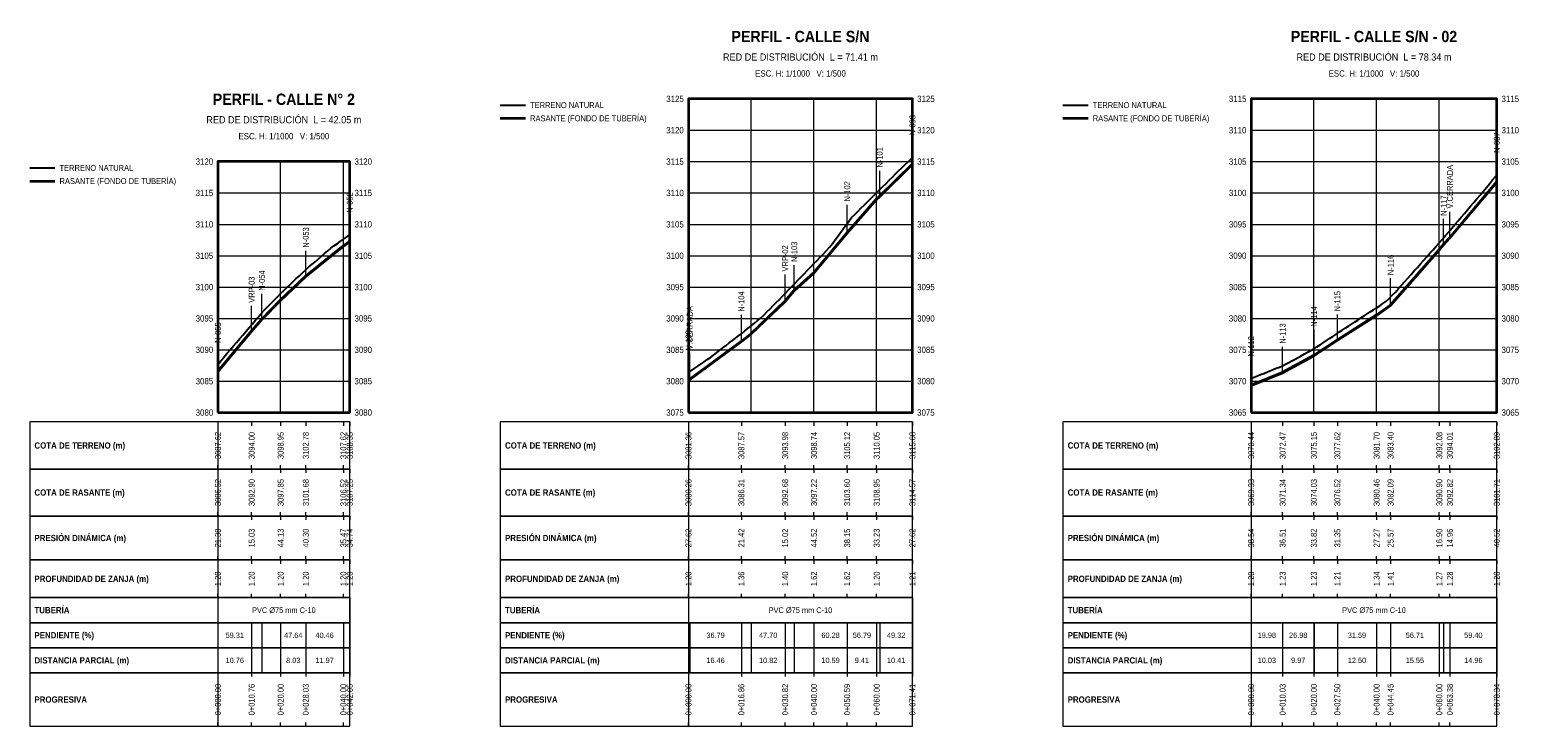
# Model space of a CAD drawing. Header units: metres. Extents: x 295850 to 310263, y 8095845 to 8104014.
# Tile 51 of 77: x 299562 to 300036, y 8098900 to 8099122. Entities that reach past the tile are written whole.
import ezdxf
from ezdxf.enums import TextEntityAlignment as Align

# ---------------------------------------------------------------- set-up
doc = ezdxf.new("R2010")
doc.units = ezdxf.units.M
for name, color, linetype, lineweight in [('PERF-BANDAS', 7, 'Continuous', 18), ('PERF-EST', 6, 'Continuous', 18), ('PERF-GRILLA', 252, 'Continuous', 9), ('PERF-MARCO', 7, 'Continuous', 35), ('PERF-RASANTE', 1, 'Continuous', 35), ('PERF-TERRENO', 32, 'Continuous', 25), ('PERF-TXT', 7, 'Continuous', 18)]:
    doc.layers.add(name, color=color, linetype=linetype, lineweight=lineweight)
doc.styles.add('ARIAL', font='arial.ttf')
doc.styles.add('ARIAL-B', font='arialbd.ttf')

# ---------------------------------------------------------------- blocks, each defined once
blk = doc.blocks.new('PERFIL_CALLE_N_2')
at = {"layer": 'PERF-BANDAS'}
for p, q in [((299621.85, 8098997), (299621.85, 8098982)), ((299621.85, 8098997), (299621.85, 8098995.8)), ((299632.61, 8098997), (299632.61, 8098995.8)), ((299641.85, 8098997), (299641.85, 8098995.8)), ((299649.88, 8098997), (299649.88, 8098995.8)), ((299661.85, 8098997), (299661.85, 8098995.8)), ((299663.9, 8098997), (299663.9, 8098995.8)), ((299621.85, 8098982), (299621.85, 8098983.2)), ((299621.85, 8098982), (299621.85, 8098967)), ((299621.85, 8098982), (299621.85, 8098980.8)), ((299632.61, 8098982), (299632.61, 8098983.2)), ((299632.61, 8098982), (299632.61, 8098980.8)), ((299641.85, 8098982), (299641.85, 8098983.2)), ((299641.85, 8098982), (299641.85, 8098980.8)), ((299649.88, 8098982), (299649.88, 8098983.2)), ((299649.88, 8098982), (299649.88, 8098980.8)), ((299661.85, 8098982), (299661.85, 8098983.2)), ((299661.85, 8098982), (299661.85, 8098980.8)), ((299663.9, 8098982), (299663.9, 8098983.2)), ((299663.9, 8098982), (299663.9, 8098980.8)), ((299621.85, 8098967), (299621.85, 8098968.2)), ((299632.61, 8098967), (299632.61, 8098968.2)), ((299641.85, 8098967), (299641.85, 8098968.2)), ((299649.88, 8098967), (299649.88, 8098968.2)), ((299661.85, 8098967), (299661.85, 8098968.2)), ((299663.9, 8098967), (299663.9, 8098968.2)), ((299621.85, 8098967), (299621.85, 8098953)), ((299621.85, 8098967), (299621.85, 8098965.8)), ((299632.61, 8098967), (299632.61, 8098965.8)), ((299641.85, 8098967), (299641.85, 8098965.8)), ((299649.88, 8098967), (299649.88, 8098965.8)), ((299661.85, 8098967), (299661.85, 8098965.8)), ((299663.9, 8098967), (299663.9, 8098965.8)), ((299621.85, 8098953), (299621.85, 8098954.2)), ((299632.61, 8098953), (299632.61, 8098954.2)), ((299641.85, 8098953), (299641.85, 8098954.2)), ((299649.88, 8098953), (299649.88, 8098954.2)), ((299661.85, 8098953), (299661.85, 8098954.2)), ((299663.9, 8098953), (299663.9, 8098954.2)), ((299621.85, 8098953), (299621.85, 8098941)), ((299621.85, 8098953), (299621.85, 8098951.8)), ((299632.61, 8098953), (299632.61, 8098951.8)), ((299641.85, 8098953), (299641.85, 8098951.8)), ((299649.88, 8098953), (299649.88, 8098951.8)), ((299661.85, 8098953), (299661.85, 8098951.8)), ((299663.9, 8098953), (299663.9, 8098951.8)), ((299621.85, 8098941), (299621.85, 8098942.2)), ((299621.85, 8098941), (299621.85, 8098933)), ((299632.61, 8098941), (299632.61, 8098942.2)), ((299641.85, 8098941), (299641.85, 8098942.2)), ((299649.88, 8098941), (299649.88, 8098942.2)), ((299661.85, 8098941), (299661.85, 8098942.2)), ((299663.9, 8098941), (299663.9, 8098942.2)), ((299663.9, 8098941), (299663.9, 8098933)), ((299621.85, 8098933), (299621.85, 8098925)), ((299632.61, 8098933), (299632.61, 8098925)), ((299635.87, 8098933), (299635.87, 8098925)), ((299641.85, 8098933), (299641.85, 8098925)), ((299649.88, 8098933), (299649.88, 8098925)), ((299661.85, 8098933), (299661.85, 8098925)), ((299663.9, 8098933), (299663.9, 8098925)), ((299621.85, 8098925), (299621.85, 8098917)), ((299632.61, 8098925), (299632.61, 8098917)), ((299635.87, 8098925), (299635.87, 8098917)), ((299641.85, 8098925), (299641.85, 8098917)), ((299649.88, 8098925), (299649.88, 8098917)), ((299661.85, 8098925), (299661.85, 8098917)), ((299663.9, 8098925), (299663.9, 8098917)), ((299621.85, 8098917), (299621.85, 8098900)), ((299621.85, 8098917), (299621.85, 8098915.8)), ((299632.61, 8098917), (299632.61, 8098915.8)), ((299641.85, 8098917), (299641.85, 8098915.8)), ((299649.88, 8098917), (299649.88, 8098915.8)), ((299661.85, 8098917), (299661.85, 8098915.8)), ((299663.9, 8098917), (299663.9, 8098915.8)), ((299621.85, 8098900), (299621.85, 8098901.2)), ((299632.61, 8098900), (299632.61, 8098901.2)), ((299641.85, 8098900), (299641.85, 8098901.2)), ((299649.88, 8098900), (299649.88, 8098901.2)), ((299661.85, 8098900), (299661.85, 8098901.2)), ((299663.9, 8098900), (299663.9, 8098901.2))]:
    blk.add_line(p, q, dxfattribs=at)
for points in [[(299561.85, 8098982), (299663.9, 8098982), (299663.9, 8098997), (299561.85, 8098997)], [(299561.85, 8098967), (299663.9, 8098967), (299663.9, 8098982), (299561.85, 8098982)], [(299561.85, 8098953), (299663.9, 8098953), (299663.9, 8098967), (299561.85, 8098967)], [(299561.85, 8098941), (299663.9, 8098941), (299663.9, 8098953), (299561.85, 8098953)], [(299561.85, 8098933), (299663.9, 8098933), (299663.9, 8098941), (299561.85, 8098941)], [(299561.85, 8098925), (299663.9, 8098925), (299663.9, 8098933), (299561.85, 8098933)], [(299561.85, 8098917), (299663.9, 8098917), (299663.9, 8098925), (299561.85, 8098925)], [(299561.85, 8098900), (299663.9, 8098900), (299663.9, 8098917), (299561.85, 8098917)]]:
    blk.add_lwpolyline(points, close=True, dxfattribs=at)
at = {"layer": 'PERF-EST'}
for p, q in [((299663.9, 8099054.49), (299663.9, 8099062.69)), ((299649.89, 8099043.35), (299649.89, 8099051.55)), ((299635.87, 8099029.62), (299635.87, 8099037.82)), ((299632.61, 8099025.79), (299632.61, 8099033.99)), ((299621.85, 8099013.03), (299621.85, 8099021.23))]:
    blk.add_line(p, q, dxfattribs=at)
at = {"layer": 'PERF-GRILLA'}
for p, q in [((299621.85, 8099080), (299663.9, 8099080)), ((299621.85, 8099000), (299621.85, 8099080)), ((299641.85, 8099000), (299641.85, 8099080)), ((299661.85, 8099000), (299661.85, 8099080)), ((299621.85, 8099070), (299663.9, 8099070)), ((299621.85, 8099060), (299663.9, 8099060)), ((299621.85, 8099050), (299663.9, 8099050)), ((299621.85, 8099040), (299663.9, 8099040)), ((299621.85, 8099030), (299663.9, 8099030)), ((299621.85, 8099020), (299663.9, 8099020)), ((299621.85, 8099010), (299663.9, 8099010)), ((299621.85, 8099000), (299663.9, 8099000))]:
    blk.add_line(p, q, dxfattribs=at)
at = {"layer": 'PERF-MARCO'}
blk.add_lwpolyline([(299621.85, 8099000), (299663.9, 8099000), (299663.9, 8099080), (299621.85, 8099080)], close=True, dxfattribs=at)
at = {"layer": 'PERF-RASANTE'}
blk.add_line((299561.85, 8099073.8), (299569.85, 8099073.8), dxfattribs=at)
at = {"layer": 'PERF-RASANTE', "color": 5}
blk.add_lwpolyline([(299621.85, 8099013.23), (299632.61, 8099026), (299635.87, 8099029.82), (299641.85, 8099035.9), (299649.88, 8099043.55), (299661.85, 8099053.24), (299663.9, 8099054.69)], dxfattribs=at)
at = {"layer": 'PERF-RASANTE'}
blk.add_lwpolyline([(299621.85, 8099013.03), (299632.61, 8099025.8), (299635.87, 8099029.62), (299641.85, 8099035.7), (299649.88, 8099043.35), (299661.85, 8099053.04), (299663.9, 8099054.49)], dxfattribs=at)
at = {"layer": 'PERF-TERRENO'}
blk.add_line((299561.85, 8099078), (299569.85, 8099078), dxfattribs=at)
blk.add_lwpolyline([(299621.85, 8099015.23), (299622.85, 8099016.54), (299623.85, 8099017.72), (299624.85, 8099018.89), (299625.85, 8099020.06), (299626.85, 8099021.24), (299627.85, 8099022.41), (299628.85, 8099023.58), (299629.85, 8099024.76), (299630.85, 8099025.93), (299631.85, 8099027.1), (299632.85, 8099028.28), (299633.85, 8099029.45), (299634.85, 8099030.63), (299635.85, 8099031.8), (299636.85, 8099032.89), (299637.85, 8099033.89), (299638.85, 8099034.9), (299639.85, 8099035.9), (299640.85, 8099036.9), (299641.85, 8099037.9), (299642.85, 8099038.9), (299643.85, 8099039.84), (299644.85, 8099040.79), (299645.85, 8099041.73), (299646.85, 8099042.68), (299647.85, 8099043.63), (299648.85, 8099044.58), (299649.85, 8099045.52), (299650.85, 8099046.47), (299651.85, 8099047.27), (299652.85, 8099048.06), (299653.85, 8099048.93), (299654.85, 8099049.8), (299655.85, 8099050.66), (299656.85, 8099051.53), (299657.85, 8099052.39), (299658.85, 8099053.12), (299659.85, 8099053.83), (299660.85, 8099054.53), (299661.85, 8099055.24), (299662.85, 8099055.95), (299663.85, 8099056.66), (299663.9, 8099056.69)], dxfattribs=at)
at = {"layer": 'PERF-EST', "style": 'ARIAL', "width": 0.9}
for s, p in [('N-052', (299663.9, 8099063.69)), ('N-053', (299649.89, 8099052.55)), ('N-054', (299635.87, 8099038.82)), ('VRP-03', (299632.61, 8099034.99)), ('N-055', (299621.85, 8099022.23))]:
    blk.add_text(s, height=1.9, rotation=90, dxfattribs=at).set_placement(p, align=Align.MIDDLE_LEFT)
at = {"layer": 'PERF-TXT', "width": 0.9}
for s, height, style, p in [('PERFIL - CALLE N° 2', 3.6, 'ARIAL-B', (299642.88, 8099097)), ('RED DE DISTRIBUCIÓN  L = 42.05 m', 2.3, 'ARIAL', (299642.88, 8099091.5)), ('ESC. H: 1/1000   V: 1/500', 2, 'ARIAL', (299642.88, 8099086.5))]:
    blk.add_text(s, height=height, dxfattribs=dict(at, style=style)).set_placement(p, align=Align.BOTTOM_CENTER)
for s, height, style, p in [('TERRENO NATURAL', 1.9, 'ARIAL', (299571.35, 8099078)), ('3120', 2, 'ARIAL', (299665.4, 8099080)), ('RASANTE (FONDO DE TUBERÍA)', 1.9, 'ARIAL', (299571.35, 8099073.8)), ('3115', 2, 'ARIAL', (299665.4, 8099070)), ('3110', 2, 'ARIAL', (299665.4, 8099060)), ('3105', 2, 'ARIAL', (299665.4, 8099050)), ('3100', 2, 'ARIAL', (299665.4, 8099040)), ('3095', 2, 'ARIAL', (299665.4, 8099030)), ('3090', 2, 'ARIAL', (299665.4, 8099020)), ('3085', 2, 'ARIAL', (299665.4, 8099010)), ('3080', 2, 'ARIAL', (299665.4, 8099000)), ('COTA DE TERRENO (m)', 2, 'ARIAL-B', (299563.35, 8098989.5)), ('COTA DE RASANTE (m)', 2, 'ARIAL-B', (299563.35, 8098974.5)), ('PRESIÓN DINÁMICA (m)', 2, 'ARIAL-B', (299563.35, 8098960)), ('PROFUNDIDAD DE ZANJA (m)', 2, 'ARIAL-B', (299563.35, 8098947)), ('TUBERÍA', 2, 'ARIAL-B', (299563.35, 8098937)), ('PENDIENTE (%)', 2, 'ARIAL-B', (299563.35, 8098929)), ('DISTANCIA PARCIAL (m)', 2, 'ARIAL-B', (299563.35, 8098921)), ('PROGRESIVA', 2, 'ARIAL-B', (299563.35, 8098908.5))]:
    blk.add_text(s, height=height, dxfattribs=dict(at, style=style)).set_placement(p, align=Align.MIDDLE_LEFT)
at = {"layer": 'PERF-TXT', "style": 'ARIAL', "width": 0.9}
for s, p in [('3120', (299620.35, 8099080)), ('3115', (299620.35, 8099070)), ('3110', (299620.35, 8099060)), ('3105', (299620.35, 8099050)), ('3100', (299620.35, 8099040)), ('3095', (299620.35, 8099030)), ('3090', (299620.35, 8099020)), ('3085', (299620.35, 8099010)), ('3080', (299620.35, 8099000))]:
    blk.add_text(s, height=2, dxfattribs=at).set_placement(p, align=Align.MIDDLE_RIGHT)
for s, p in [('3087.62', (299621.85, 8098989.5)), ('3094.00', (299632.61, 8098989.5)), ('3098.95', (299641.85, 8098989.5)), ('3102.78', (299649.88, 8098989.5)), ('3107.62', (299661.85, 8098989.5)), ('3108.35', (299663.9, 8098989.5)), ('3086.52', (299621.85, 8098974.5)), ('3092.90', (299632.61, 8098974.5)), ('3097.85', (299641.85, 8098974.5)), ('3101.68', (299649.88, 8098974.5)), ('3106.52', (299661.85, 8098974.5)), ('3107.25', (299663.9, 8098974.5)), ('21.38', (299621.85, 8098960)), ('15.03', (299632.61, 8098960)), ('44.13', (299641.85, 8098960)), ('40.30', (299649.88, 8098960)), ('35.47', (299661.85, 8098960)), ('34.74', (299663.9, 8098960)), ('1.20', (299621.85, 8098947)), ('1.20', (299632.61, 8098947)), ('1.20', (299641.85, 8098947)), ('1.20', (299649.88, 8098947)), ('1.20', (299661.85, 8098947)), ('1.20', (299663.9, 8098947)), ('0+000.00', (299621.85, 8098908.5)), ('0+010.76', (299632.61, 8098908.5)), ('0+020.00', (299641.85, 8098908.5)), ('0+028.03', (299649.88, 8098908.5)), ('0+040.00', (299661.85, 8098908.5)), ('0+042.05', (299663.9, 8098908.5))]:
    blk.add_text(s, height=1.9, rotation=90, dxfattribs=at).set_placement(p, align=Align.MIDDLE_CENTER)
for s, height, p in [('PVC Ø75 mm C-10', 1.8, (299642.88, 8098937)), ('59.31', 1.7, (299627.23, 8098929)), ('47.64', 1.7, (299645.87, 8098929)), ('40.46', 1.7, (299655.87, 8098929)), ('10.76', 1.7, (299627.23, 8098921)), ('8.03', 1.7, (299645.87, 8098921)), ('11.97', 1.7, (299655.87, 8098921))]:
    blk.add_text(s, height=height, dxfattribs=at).set_placement(p, align=Align.MIDDLE_CENTER)
blk = doc.blocks.new('PERFIL_CALLE_S-N')
at = {"layer": 'PERF-BANDAS'}
for p, q in [((299771.9, 8098997), (299771.9, 8098982)), ((299771.9, 8098997), (299771.9, 8098995.8)), ((299788.76, 8098997), (299788.76, 8098995.8)), ((299802.72, 8098997), (299802.72, 8098995.8)), ((299811.9, 8098997), (299811.9, 8098995.8)), ((299822.49, 8098997), (299822.49, 8098995.8)), ((299831.9, 8098997), (299831.9, 8098995.8)), ((299843.31, 8098997), (299843.31, 8098995.8)), ((299771.9, 8098982), (299771.9, 8098983.2)), ((299771.9, 8098982), (299771.9, 8098967)), ((299771.9, 8098982), (299771.9, 8098980.8)), ((299788.76, 8098982), (299788.76, 8098983.2)), ((299788.76, 8098982), (299788.76, 8098980.8)), ((299802.72, 8098982), (299802.72, 8098983.2)), ((299802.72, 8098982), (299802.72, 8098980.8)), ((299811.9, 8098982), (299811.9, 8098983.2)), ((299811.9, 8098982), (299811.9, 8098980.8)), ((299822.49, 8098982), (299822.49, 8098983.2)), ((299822.49, 8098982), (299822.49, 8098980.8)), ((299831.9, 8098982), (299831.9, 8098983.2)), ((299831.9, 8098982), (299831.9, 8098980.8)), ((299843.31, 8098982), (299843.31, 8098983.2)), ((299843.31, 8098982), (299843.31, 8098980.8)), ((299771.9, 8098967), (299771.9, 8098968.2)), ((299788.76, 8098967), (299788.76, 8098968.2)), ((299802.72, 8098967), (299802.72, 8098968.2)), ((299811.9, 8098967), (299811.9, 8098968.2)), ((299822.49, 8098967), (299822.49, 8098968.2)), ((299831.9, 8098967), (299831.9, 8098968.2)), ((299843.31, 8098967), (299843.31, 8098968.2)), ((299771.9, 8098967), (299771.9, 8098953)), ((299771.9, 8098967), (299771.9, 8098965.8)), ((299788.76, 8098967), (299788.76, 8098965.8)), ((299802.72, 8098967), (299802.72, 8098965.8)), ((299811.9, 8098967), (299811.9, 8098965.8)), ((299822.49, 8098967), (299822.49, 8098965.8)), ((299831.9, 8098967), (299831.9, 8098965.8)), ((299843.31, 8098967), (299843.31, 8098965.8)), ((299771.9, 8098953), (299771.9, 8098954.2)), ((299788.76, 8098953), (299788.76, 8098954.2)), ((299802.72, 8098953), (299802.72, 8098954.2)), ((299811.9, 8098953), (299811.9, 8098954.2)), ((299822.49, 8098953), (299822.49, 8098954.2)), ((299831.9, 8098953), (299831.9, 8098954.2)), ((299843.31, 8098953), (299843.31, 8098954.2)), ((299771.9, 8098953), (299771.9, 8098941)), ((299771.9, 8098953), (299771.9, 8098951.8)), ((299788.76, 8098953), (299788.76, 8098951.8)), ((299802.72, 8098953), (299802.72, 8098951.8)), ((299811.9, 8098953), (299811.9, 8098951.8)), ((299822.49, 8098953), (299822.49, 8098951.8)), ((299831.9, 8098953), (299831.9, 8098951.8)), ((299843.31, 8098953), (299843.31, 8098951.8)), ((299771.9, 8098941), (299771.9, 8098942.2)), ((299771.9, 8098941), (299771.9, 8098933)), ((299788.76, 8098941), (299788.76, 8098942.2)), ((299802.72, 8098941), (299802.72, 8098942.2)), ((299811.9, 8098941), (299811.9, 8098942.2)), ((299822.49, 8098941), (299822.49, 8098942.2)), ((299831.9, 8098941), (299831.9, 8098942.2)), ((299843.31, 8098941), (299843.31, 8098942.2)), ((299843.31, 8098941), (299843.31, 8098933)), ((299771.9, 8098933), (299771.9, 8098925)), ((299772.3, 8098933), (299772.3, 8098925)), ((299788.76, 8098933), (299788.76, 8098925)), ((299791.9, 8098933), (299791.9, 8098925)), ((299802.72, 8098933), (299802.72, 8098925)), ((299805.63, 8098933), (299805.63, 8098925)), ((299811.9, 8098933), (299811.9, 8098925)), ((299822.49, 8098933), (299822.49, 8098925)), ((299831.9, 8098933), (299831.9, 8098925)), ((299832.9, 8098933), (299832.9, 8098925)), ((299843.31, 8098933), (299843.31, 8098925)), ((299771.9, 8098925), (299771.9, 8098917)), ((299772.3, 8098925), (299772.3, 8098917)), ((299788.76, 8098925), (299788.76, 8098917)), ((299791.9, 8098925), (299791.9, 8098917)), ((299802.72, 8098925), (299802.72, 8098917)), ((299805.63, 8098925), (299805.63, 8098917)), ((299811.9, 8098925), (299811.9, 8098917)), ((299822.49, 8098925), (299822.49, 8098917)), ((299831.9, 8098925), (299831.9, 8098917)), ((299832.9, 8098925), (299832.9, 8098917)), ((299843.31, 8098925), (299843.31, 8098917)), ((299771.9, 8098917), (299771.9, 8098900)), ((299771.9, 8098917), (299771.9, 8098915.8)), ((299788.76, 8098917), (299788.76, 8098915.8)), ((299802.72, 8098917), (299802.72, 8098915.8)), ((299811.9, 8098917), (299811.9, 8098915.8)), ((299822.49, 8098917), (299822.49, 8098915.8)), ((299831.9, 8098917), (299831.9, 8098915.8)), ((299843.31, 8098917), (299843.31, 8098915.8)), ((299771.9, 8098900), (299771.9, 8098901.2)), ((299788.76, 8098900), (299788.76, 8098901.2)), ((299802.72, 8098900), (299802.72, 8098901.2)), ((299811.9, 8098900), (299811.9, 8098901.2)), ((299822.49, 8098900), (299822.49, 8098901.2)), ((299831.9, 8098900), (299831.9, 8098901.2)), ((299843.31, 8098900), (299843.31, 8098901.2))]:
    blk.add_line(p, q, dxfattribs=at)
for points in [[(299711.9, 8098982), (299843.31, 8098982), (299843.31, 8098997), (299711.9, 8098997)], [(299711.9, 8098967), (299843.31, 8098967), (299843.31, 8098982), (299711.9, 8098982)], [(299711.9, 8098953), (299843.31, 8098953), (299843.31, 8098967), (299711.9, 8098967)], [(299711.9, 8098941), (299843.31, 8098941), (299843.31, 8098953), (299711.9, 8098953)], [(299711.9, 8098933), (299843.31, 8098933), (299843.31, 8098941), (299711.9, 8098941)], [(299711.9, 8098925), (299843.31, 8098925), (299843.31, 8098933), (299711.9, 8098933)], [(299711.9, 8098917), (299843.31, 8098917), (299843.31, 8098925), (299711.9, 8098925)], [(299711.9, 8098900), (299843.31, 8098900), (299843.31, 8098917), (299711.9, 8098917)]]:
    blk.add_lwpolyline(points, close=True, dxfattribs=at)
at = {"layer": 'PERF-EST'}
for p, q in [((299843.31, 8099079.14), (299843.31, 8099087.35)), ((299832.9, 8099068.87), (299832.9, 8099077.09)), ((299822.5, 8099057.21), (299822.5, 8099066.25)), ((299802.72, 8099035.36), (299802.72, 8099043.96)), ((299805.63, 8099038.78), (299805.63, 8099046.98)), ((299788.77, 8099022.62), (299788.77, 8099031.14)), ((299771.9, 8099010.53), (299771.9, 8099018.73)), ((299772.3, 8099010.5), (299772.3, 8099019)), ((299772.3, 8099010.5), (299772.3, 8099019))]:
    blk.add_line(p, q, dxfattribs=at)
at = {"layer": 'PERF-GRILLA'}
for p, q in [((299771.9, 8099100), (299843.31, 8099100)), ((299771.9, 8099000), (299771.9, 8099100)), ((299791.9, 8099000), (299791.9, 8099100)), ((299811.9, 8099000), (299811.9, 8099100)), ((299831.9, 8099000), (299831.9, 8099100)), ((299771.9, 8099090), (299843.31, 8099090)), ((299771.9, 8099080), (299843.31, 8099080)), ((299771.9, 8099070), (299843.31, 8099070)), ((299771.9, 8099060), (299843.31, 8099060)), ((299771.9, 8099050), (299843.31, 8099050)), ((299771.9, 8099040), (299843.31, 8099040)), ((299771.9, 8099030), (299843.31, 8099030)), ((299771.9, 8099020), (299843.31, 8099020)), ((299771.9, 8099010), (299843.31, 8099010)), ((299771.9, 8099000), (299843.31, 8099000))]:
    blk.add_line(p, q, dxfattribs=at)
at = {"layer": 'PERF-MARCO'}
blk.add_lwpolyline([(299771.9, 8099000), (299843.31, 8099000), (299843.31, 8099100), (299771.9, 8099100)], close=True, dxfattribs=at)
at = {"layer": 'PERF-RASANTE'}
blk.add_line((299711.9, 8099093.8), (299719.9, 8099093.8), dxfattribs=at)
at = {"layer": 'PERF-RASANTE', "color": 5}
blk.add_lwpolyline([(299771.9, 8099010.73), (299772.3, 8099010.7), (299788.76, 8099022.82), (299791.9, 8099025.24), (299802.72, 8099035.56), (299805.63, 8099038.98), (299811.9, 8099044.64), (299822.49, 8099057.41), (299831.9, 8099068.1), (299832.9, 8099069.07), (299843.31, 8099079.34)], dxfattribs=at)
at = {"layer": 'PERF-RASANTE'}
blk.add_lwpolyline([(299771.9, 8099010.53), (299772.3, 8099010.5), (299788.76, 8099022.62), (299791.9, 8099025.04), (299802.72, 8099035.36), (299805.63, 8099038.78), (299811.9, 8099044.44), (299822.49, 8099057.21), (299831.9, 8099067.9), (299832.9, 8099068.87), (299843.31, 8099079.14)], dxfattribs=at)
at = {"layer": 'PERF-TERRENO'}
blk.add_line((299711.9, 8099098), (299719.9, 8099098), dxfattribs=at)
blk.add_lwpolyline([(299771.9, 8099012.73), (299772.9, 8099013.42), (299773.9, 8099014.11), (299774.9, 8099014.8), (299775.9, 8099015.49), (299776.9, 8099016.19), (299777.9, 8099016.88), (299778.9, 8099017.57), (299779.9, 8099018.33), (299780.9, 8099019.09), (299781.9, 8099019.86), (299782.9, 8099020.63), (299783.9, 8099021.4), (299784.9, 8099022.17), (299785.9, 8099022.94), (299786.9, 8099023.71), (299787.9, 8099024.48), (299788.9, 8099025.25), (299789.9, 8099026.03), (299790.9, 8099026.85), (299791.9, 8099027.67), (299792.9, 8099028.48), (299793.9, 8099029.3), (299794.9, 8099030.12), (299795.9, 8099031.07), (299796.9, 8099032.08), (299797.9, 8099033.08), (299798.9, 8099034.08), (299799.9, 8099035.09), (299800.9, 8099036.09), (299801.9, 8099037.11), (299802.9, 8099038.15), (299803.9, 8099039.18), (299804.9, 8099040.22), (299805.9, 8099041.26), (299806.9, 8099042.29), (299807.9, 8099043.33), (299808.9, 8099044.37), (299809.9, 8099045.4), (299810.9, 8099046.44), (299811.9, 8099047.48), (299812.9, 8099048.51), (299813.9, 8099049.55), (299814.9, 8099050.59), (299815.9, 8099051.62), (299816.9, 8099052.67), (299817.9, 8099054.02), (299818.9, 8099055.38), (299819.9, 8099056.74), (299820.9, 8099058.09), (299821.9, 8099059.45), (299822.9, 8099060.8), (299823.9, 8099062.14), (299824.9, 8099063.15), (299825.9, 8099064.14), (299826.9, 8099065.14), (299827.9, 8099066.13), (299828.9, 8099067.12), (299829.9, 8099068.11), (299830.9, 8099069.1), (299831.9, 8099070.1), (299832.9, 8099071.09), (299833.9, 8099072.08), (299834.9, 8099073.07), (299835.9, 8099074.06), (299836.9, 8099075.06), (299837.9, 8099076.05), (299838.9, 8099077.03), (299839.9, 8099078), (299840.9, 8099078.98), (299841.9, 8099079.96), (299842.9, 8099080.93), (299843.31, 8099081.35)], dxfattribs=at)
at = {"layer": 'PERF-EST', "style": 'ARIAL', "width": 0.9}
for s, p in [('N-093', (299843.31, 8099088.35)), ('N-101', (299832.9, 8099078.09)), ('N-102', (299822.5, 8099067.25)), ('N-103', (299805.63, 8099047.98)), ('VRP-02', (299802.72, 8099044.96)), ('N-104', (299788.77, 8099032.14)), ('V.CERRADA', (299772.3, 8099020)), ('V.CERRADA', (299772.3, 8099020)), ('N-109', (299771.9, 8099019.73))]:
    blk.add_text(s, height=1.9, rotation=90, dxfattribs=at).set_placement(p, align=Align.MIDDLE_LEFT)
at = {"layer": 'PERF-TXT', "width": 0.9}
for s, height, style, p in [('PERFIL - CALLE S/N', 3.6, 'ARIAL-B', (299807.61, 8099117)), ('RED DE DISTRIBUCIÓN  L = 71.41 m', 2.3, 'ARIAL', (299807.61, 8099111.5)), ('ESC. H: 1/1000   V: 1/500', 2, 'ARIAL', (299807.61, 8099106.5))]:
    blk.add_text(s, height=height, dxfattribs=dict(at, style=style)).set_placement(p, align=Align.BOTTOM_CENTER)
at = {"layer": 'PERF-TXT', "style": 'ARIAL', "width": 0.9}
for s, p in [('3125', (299770.4, 8099100)), ('3120', (299770.4, 8099090)), ('3115', (299770.4, 8099080)), ('3110', (299770.4, 8099070)), ('3105', (299770.4, 8099060)), ('3100', (299770.4, 8099050)), ('3095', (299770.4, 8099040)), ('3090', (299770.4, 8099030)), ('3085', (299770.4, 8099020)), ('3080', (299770.4, 8099010)), ('3075', (299770.4, 8099000))]:
    blk.add_text(s, height=2, dxfattribs=at).set_placement(p, align=Align.MIDDLE_RIGHT)
at = {"layer": 'PERF-TXT', "width": 0.9}
for s, height, style, p in [('3125', 2, 'ARIAL', (299844.81, 8099100)), ('TERRENO NATURAL', 1.9, 'ARIAL', (299721.4, 8099098)), ('RASANTE (FONDO DE TUBERÍA)', 1.9, 'ARIAL', (299721.4, 8099093.8)), ('3120', 2, 'ARIAL', (299844.81, 8099090)), ('3115', 2, 'ARIAL', (299844.81, 8099080)), ('3110', 2, 'ARIAL', (299844.81, 8099070)), ('3105', 2, 'ARIAL', (299844.81, 8099060)), ('3100', 2, 'ARIAL', (299844.81, 8099050)), ('3095', 2, 'ARIAL', (299844.81, 8099040)), ('3090', 2, 'ARIAL', (299844.81, 8099030)), ('3085', 2, 'ARIAL', (299844.81, 8099020)), ('3080', 2, 'ARIAL', (299844.81, 8099010)), ('3075', 2, 'ARIAL', (299844.81, 8099000)), ('COTA DE TERRENO (m)', 2, 'ARIAL-B', (299713.4, 8098989.5)), ('COTA DE RASANTE (m)', 2, 'ARIAL-B', (299713.4, 8098974.5)), ('PRESIÓN DINÁMICA (m)', 2, 'ARIAL-B', (299713.4, 8098960)), ('PROFUNDIDAD DE ZANJA (m)', 2, 'ARIAL-B', (299713.4, 8098947)), ('TUBERÍA', 2, 'ARIAL-B', (299713.4, 8098937)), ('PENDIENTE (%)', 2, 'ARIAL-B', (299713.4, 8098929)), ('DISTANCIA PARCIAL (m)', 2, 'ARIAL-B', (299713.4, 8098921)), ('PROGRESIVA', 2, 'ARIAL-B', (299713.4, 8098908.5))]:
    blk.add_text(s, height=height, dxfattribs=dict(at, style=style)).set_placement(p, align=Align.MIDDLE_LEFT)
at = {"layer": 'PERF-TXT', "style": 'ARIAL', "width": 0.9}
for s, p in [('3081.36', (299771.9, 8098989.5)), ('3087.57', (299788.76, 8098989.5)), ('3093.98', (299802.72, 8098989.5)), ('3098.74', (299811.9, 8098989.5)), ('3105.12', (299822.49, 8098989.5)), ('3110.05', (299831.9, 8098989.5)), ('3115.68', (299843.31, 8098989.5)), ('3080.26', (299771.9, 8098974.5)), ('3086.31', (299788.76, 8098974.5)), ('3092.68', (299802.72, 8098974.5)), ('3097.22', (299811.9, 8098974.5)), ('3103.60', (299822.49, 8098974.5)), ('3108.95', (299831.9, 8098974.5)), ('3114.57', (299843.31, 8098974.5)), ('27.62', (299771.9, 8098960)), ('21.42', (299788.76, 8098960)), ('15.02', (299802.72, 8098960)), ('44.52', (299811.9, 8098960)), ('38.15', (299822.49, 8098960)), ('33.23', (299831.9, 8098960)), ('27.62', (299843.31, 8098960)), ('1.20', (299771.9, 8098947)), ('1.36', (299788.76, 8098947)), ('1.40', (299802.72, 8098947)), ('1.62', (299811.9, 8098947)), ('1.62', (299822.49, 8098947)), ('1.20', (299831.9, 8098947)), ('1.21', (299843.31, 8098947)), ('0+000.00', (299771.9, 8098908.5)), ('0+016.86', (299788.76, 8098908.5)), ('0+030.82', (299802.72, 8098908.5)), ('0+040.00', (299811.9, 8098908.5)), ('0+050.59', (299822.49, 8098908.5)), ('0+060.00', (299831.9, 8098908.5)), ('0+071.41', (299843.31, 8098908.5))]:
    blk.add_text(s, height=1.9, rotation=90, dxfattribs=at).set_placement(p, align=Align.MIDDLE_CENTER)
for s, height, p in [('PVC Ø75 mm C-10', 1.8, (299807.61, 8098937)), ('36.79', 1.7, (299780.53, 8098929)), ('47.70', 1.7, (299797.31, 8098929)), ('60.28', 1.7, (299817.2, 8098929)), ('56.79', 1.7, (299827.2, 8098929)), ('49.32', 1.7, (299838.11, 8098929)), ('16.46', 1.7, (299780.53, 8098921)), ('10.82', 1.7, (299797.31, 8098921)), ('10.59', 1.7, (299817.2, 8098921)), ('9.41', 1.7, (299827.2, 8098921)), ('10.41', 1.7, (299838.11, 8098921))]:
    blk.add_text(s, height=height, dxfattribs=at).set_placement(p, align=Align.MIDDLE_CENTER)
blk = doc.blocks.new('PERFIL_CALLE_S-N_-_02')
at = {"layer": 'PERF-BANDAS'}
for p, q in [((299951.31, 8098997), (299951.31, 8098982)), ((299951.31, 8098997), (299951.31, 8098995.8)), ((299961.34, 8098997), (299961.34, 8098995.8)), ((299971.31, 8098997), (299971.31, 8098995.8)), ((299978.81, 8098997), (299978.81, 8098995.8)), ((299991.31, 8098997), (299991.31, 8098995.8)), ((299995.76, 8098997), (299995.76, 8098995.8)), ((300011.31, 8098997), (300011.31, 8098995.8)), ((300014.69, 8098997), (300014.69, 8098995.8)), ((300029.65, 8098997), (300029.65, 8098995.8)), ((299951.31, 8098982), (299951.31, 8098983.2)), ((299951.31, 8098982), (299951.31, 8098967)), ((299951.31, 8098982), (299951.31, 8098980.8)), ((299961.34, 8098982), (299961.34, 8098983.2)), ((299961.34, 8098982), (299961.34, 8098980.8)), ((299971.31, 8098982), (299971.31, 8098983.2)), ((299971.31, 8098982), (299971.31, 8098980.8)), ((299978.81, 8098982), (299978.81, 8098983.2)), ((299978.81, 8098982), (299978.81, 8098980.8)), ((299991.31, 8098982), (299991.31, 8098983.2)), ((299991.31, 8098982), (299991.31, 8098980.8)), ((299995.76, 8098982), (299995.76, 8098983.2)), ((299995.76, 8098982), (299995.76, 8098980.8)), ((300011.31, 8098982), (300011.31, 8098983.2)), ((300011.31, 8098982), (300011.31, 8098980.8)), ((300014.69, 8098982), (300014.69, 8098983.2)), ((300014.69, 8098982), (300014.69, 8098980.8)), ((300029.65, 8098982), (300029.65, 8098983.2)), ((300029.65, 8098982), (300029.65, 8098980.8)), ((299951.31, 8098967), (299951.31, 8098968.2)), ((299961.34, 8098967), (299961.34, 8098968.2)), ((299971.31, 8098967), (299971.31, 8098968.2)), ((299978.81, 8098967), (299978.81, 8098968.2)), ((299991.31, 8098967), (299991.31, 8098968.2)), ((299995.76, 8098967), (299995.76, 8098968.2)), ((300011.31, 8098967), (300011.31, 8098968.2)), ((300014.69, 8098967), (300014.69, 8098968.2)), ((300029.65, 8098967), (300029.65, 8098968.2)), ((299951.31, 8098967), (299951.31, 8098953)), ((299951.31, 8098967), (299951.31, 8098965.8)), ((299961.34, 8098967), (299961.34, 8098965.8)), ((299971.31, 8098967), (299971.31, 8098965.8)), ((299978.81, 8098967), (299978.81, 8098965.8)), ((299991.31, 8098967), (299991.31, 8098965.8)), ((299995.76, 8098967), (299995.76, 8098965.8)), ((300011.31, 8098967), (300011.31, 8098965.8)), ((300014.69, 8098967), (300014.69, 8098965.8)), ((300029.65, 8098967), (300029.65, 8098965.8)), ((299951.31, 8098953), (299951.31, 8098954.2)), ((299961.34, 8098953), (299961.34, 8098954.2)), ((299971.31, 8098953), (299971.31, 8098954.2)), ((299978.81, 8098953), (299978.81, 8098954.2)), ((299991.31, 8098953), (299991.31, 8098954.2)), ((299995.76, 8098953), (299995.76, 8098954.2)), ((300011.31, 8098953), (300011.31, 8098954.2)), ((300014.69, 8098953), (300014.69, 8098954.2)), ((300029.65, 8098953), (300029.65, 8098954.2)), ((299951.31, 8098953), (299951.31, 8098941)), ((299951.31, 8098953), (299951.31, 8098951.8)), ((299961.34, 8098953), (299961.34, 8098951.8)), ((299971.31, 8098953), (299971.31, 8098951.8)), ((299978.81, 8098953), (299978.81, 8098951.8)), ((299991.31, 8098953), (299991.31, 8098951.8)), ((299995.76, 8098953), (299995.76, 8098951.8)), ((300011.31, 8098953), (300011.31, 8098951.8)), ((300014.69, 8098953), (300014.69, 8098951.8)), ((300029.65, 8098953), (300029.65, 8098951.8)), ((299951.31, 8098941), (299951.31, 8098942.2)), ((299951.31, 8098941), (299951.31, 8098933)), ((299961.34, 8098941), (299961.34, 8098942.2)), ((299971.31, 8098941), (299971.31, 8098942.2)), ((299978.81, 8098941), (299978.81, 8098942.2)), ((299991.31, 8098941), (299991.31, 8098942.2)), ((299995.76, 8098941), (299995.76, 8098942.2)), ((300011.31, 8098941), (300011.31, 8098942.2)), ((300014.69, 8098941), (300014.69, 8098942.2)), ((300029.65, 8098941), (300029.65, 8098942.2)), ((300029.65, 8098941), (300029.65, 8098933)), ((299951.31, 8098933), (299951.31, 8098925)), ((299961.34, 8098933), (299961.34, 8098925)), ((299971.31, 8098933), (299971.31, 8098925)), ((299971.37, 8098933), (299971.37, 8098925)), ((299978.81, 8098933), (299978.81, 8098925)), ((299991.31, 8098933), (299991.31, 8098925)), ((299995.76, 8098933), (299995.76, 8098925)), ((300011.31, 8098933), (300011.31, 8098925)), ((300012.7, 8098933), (300012.7, 8098925)), ((300014.69, 8098933), (300014.69, 8098925)), ((300029.65, 8098933), (300029.65, 8098925)), ((299951.31, 8098925), (299951.31, 8098917)), ((299961.34, 8098925), (299961.34, 8098917)), ((299971.31, 8098925), (299971.31, 8098917)), ((299971.37, 8098925), (299971.37, 8098917)), ((299978.81, 8098925), (299978.81, 8098917)), ((299991.31, 8098925), (299991.31, 8098917)), ((299995.76, 8098925), (299995.76, 8098917)), ((300011.31, 8098925), (300011.31, 8098917)), ((300012.7, 8098925), (300012.7, 8098917)), ((300014.69, 8098925), (300014.69, 8098917)), ((300029.65, 8098925), (300029.65, 8098917)), ((299951.31, 8098917), (299951.31, 8098900)), ((299951.31, 8098917), (299951.31, 8098915.8)), ((299961.34, 8098917), (299961.34, 8098915.8)), ((299971.31, 8098917), (299971.31, 8098915.8)), ((299978.81, 8098917), (299978.81, 8098915.8)), ((299991.31, 8098917), (299991.31, 8098915.8)), ((299995.76, 8098917), (299995.76, 8098915.8)), ((300011.31, 8098917), (300011.31, 8098915.8)), ((300014.69, 8098917), (300014.69, 8098915.8)), ((300029.65, 8098917), (300029.65, 8098915.8)), ((299951.31, 8098900), (299951.31, 8098901.2)), ((299961.34, 8098900), (299961.34, 8098901.2)), ((299971.31, 8098900), (299971.31, 8098901.2)), ((299978.81, 8098900), (299978.81, 8098901.2)), ((299991.31, 8098900), (299991.31, 8098901.2)), ((299995.76, 8098900), (299995.76, 8098901.2)), ((300011.31, 8098900), (300011.31, 8098901.2)), ((300014.69, 8098900), (300014.69, 8098901.2)), ((300029.65, 8098900), (300029.65, 8098901.2))]:
    blk.add_line(p, q, dxfattribs=at)
for points in [[(299891.31, 8098982), (300029.65, 8098982), (300029.65, 8098997), (299891.31, 8098997)], [(299891.31, 8098967), (300029.65, 8098967), (300029.65, 8098982), (299891.31, 8098982)], [(299891.31, 8098953), (300029.65, 8098953), (300029.65, 8098967), (299891.31, 8098967)], [(299891.31, 8098941), (300029.65, 8098941), (300029.65, 8098953), (299891.31, 8098953)], [(299891.31, 8098933), (300029.65, 8098933), (300029.65, 8098941), (299891.31, 8098941)], [(299891.31, 8098925), (300029.65, 8098925), (300029.65, 8098933), (299891.31, 8098933)], [(299891.31, 8098917), (300029.65, 8098917), (300029.65, 8098925), (299891.31, 8098925)], [(299891.31, 8098900), (300029.65, 8098900), (300029.65, 8098917), (299891.31, 8098917)]]:
    blk.add_lwpolyline(points, close=True, dxfattribs=at)
at = {"layer": 'PERF-EST'}
for p, q in [((300029.65, 8099073.42), (300029.65, 8099081.77)), ((300014.69, 8099055.65), (300014.69, 8099064.02)), ((300012.7, 8099053.51), (300012.7, 8099061.72)), ((299995.76, 8099034.17), (299995.76, 8099042.8)), ((299978.81, 8099023.04), (299978.81, 8099031.25)), ((299971.37, 8099018.14), (299971.37, 8099026.35)), ((299961.34, 8099012.67), (299961.34, 8099020.94)), ((299951.31, 8099008.67), (299951.31, 8099016.87))]:
    blk.add_line(p, q, dxfattribs=at)
at = {"layer": 'PERF-GRILLA'}
for p, q in [((299951.31, 8099100), (300029.65, 8099100)), ((299951.31, 8099000), (299951.31, 8099100)), ((299971.31, 8099000), (299971.31, 8099100)), ((299991.31, 8099000), (299991.31, 8099100)), ((300011.31, 8099000), (300011.31, 8099100)), ((299951.31, 8099090), (300029.65, 8099090)), ((299951.31, 8099080), (300029.65, 8099080)), ((299951.31, 8099070), (300029.65, 8099070)), ((299951.31, 8099060), (300029.65, 8099060)), ((299951.31, 8099050), (300029.65, 8099050)), ((299951.31, 8099040), (300029.65, 8099040)), ((299951.31, 8099030), (300029.65, 8099030)), ((299951.31, 8099020), (300029.65, 8099020)), ((299951.31, 8099010), (300029.65, 8099010)), ((299951.31, 8099000), (300029.65, 8099000))]:
    blk.add_line(p, q, dxfattribs=at)
at = {"layer": 'PERF-MARCO'}
blk.add_lwpolyline([(299951.31, 8099000), (300029.65, 8099000), (300029.65, 8099100), (299951.31, 8099100)], close=True, dxfattribs=at)
at = {"layer": 'PERF-RASANTE'}
blk.add_line((299891.31, 8099093.8), (299899.31, 8099093.8), dxfattribs=at)
at = {"layer": 'PERF-RASANTE', "color": 5}
blk.add_lwpolyline([(299951.31, 8099008.87), (299961.34, 8099012.87), (299971.31, 8099018.25), (299971.37, 8099018.34), (299978.81, 8099023.23), (299991.31, 8099031.13), (299995.76, 8099034.37), (300011.31, 8099052.01), (300012.7, 8099053.7), (300014.69, 8099055.85), (300029.65, 8099073.62)], dxfattribs=at)
at = {"layer": 'PERF-RASANTE'}
blk.add_lwpolyline([(299951.31, 8099008.67), (299961.34, 8099012.67), (299971.31, 8099018.05), (299971.37, 8099018.14), (299978.81, 8099023.03), (299991.31, 8099030.93), (299995.76, 8099034.17), (300011.31, 8099051.81), (300012.7, 8099053.5), (300014.69, 8099055.65), (300029.65, 8099073.42)], dxfattribs=at)
at = {"layer": 'PERF-TERRENO'}
blk.add_line((299891.31, 8099098), (299899.31, 8099098), dxfattribs=at)
blk.add_lwpolyline([(299951.31, 8099010.87), (299952.31, 8099011.28), (299953.31, 8099011.69), (299954.31, 8099012.09), (299955.31, 8099012.49), (299956.31, 8099012.9), (299957.31, 8099013.3), (299958.31, 8099013.71), (299959.31, 8099014.11), (299960.31, 8099014.51), (299961.31, 8099014.92), (299962.31, 8099015.4), (299963.31, 8099015.95), (299964.31, 8099016.49), (299965.31, 8099017.04), (299966.31, 8099017.58), (299967.31, 8099018.13), (299968.31, 8099018.67), (299969.31, 8099019.22), (299970.31, 8099019.76), (299971.31, 8099020.31), (299972.31, 8099020.96), (299973.31, 8099021.62), (299974.31, 8099022.27), (299975.31, 8099022.93), (299976.31, 8099023.59), (299977.31, 8099024.25), (299978.31, 8099024.9), (299979.31, 8099025.58), (299980.31, 8099026.23), (299981.31, 8099026.89), (299982.31, 8099027.54), (299983.31, 8099028.19), (299984.31, 8099028.84), (299985.31, 8099029.5), (299986.31, 8099030.15), (299987.31, 8099030.8), (299988.31, 8099031.45), (299989.31, 8099032.1), (299990.31, 8099032.76), (299991.31, 8099033.41), (299992.31, 8099034.06), (299993.31, 8099034.71), (299994.31, 8099035.41), (299995.31, 8099036.33), (299996.31, 8099037.37), (299997.31, 8099038.41), (299998.31, 8099039.5), (299999.31, 8099040.62), (300000.31, 8099041.75), (300001.31, 8099042.88), (300002.31, 8099044.01), (300003.31, 8099045.13), (300004.31, 8099046.26), (300005.31, 8099047.39), (300006.31, 8099048.52), (300007.31, 8099049.64), (300008.31, 8099050.77), (300009.31, 8099051.9), (300010.31, 8099053.03), (300011.31, 8099054.15), (300012.31, 8099055.28), (300013.31, 8099056.41), (300014.31, 8099057.57), (300015.31, 8099058.74), (300016.31, 8099059.92), (300017.31, 8099061.09), (300018.31, 8099062.26), (300019.31, 8099063.43), (300020.31, 8099064.61), (300021.31, 8099065.78), (300022.31, 8099066.95), (300023.31, 8099068.12), (300024.31, 8099069.3), (300025.31, 8099070.47), (300026.31, 8099071.69), (300027.31, 8099072.91), (300028.31, 8099074.14), (300029.31, 8099075.36), (300029.65, 8099075.77)], dxfattribs=at)
at = {"layer": 'PERF-EST', "style": 'ARIAL', "width": 0.9}
for s, p in [('N-087', (300029.65, 8099082.77)), ('V.CERRADA', (300014.69, 8099065.02)), ('N-117', (300012.7, 8099062.72)), ('N-116', (299995.76, 8099043.8)), ('N-115', (299978.81, 8099032.25)), ('N-114', (299971.37, 8099027.35)), ('N-113', (299961.34, 8099021.94)), ('N-112', (299951.31, 8099017.87))]:
    blk.add_text(s, height=1.9, rotation=90, dxfattribs=at).set_placement(p, align=Align.MIDDLE_LEFT)
at = {"layer": 'PERF-TXT', "width": 0.9}
for s, height, style, p in [('PERFIL - CALLE S/N - 02', 3.6, 'ARIAL-B', (299990.48, 8099117)), ('RED DE DISTRIBUCIÓN  L = 78.34 m', 2.3, 'ARIAL', (299990.48, 8099111.5)), ('ESC. H: 1/1000   V: 1/500', 2, 'ARIAL', (299990.48, 8099106.5))]:
    blk.add_text(s, height=height, dxfattribs=dict(at, style=style)).set_placement(p, align=Align.BOTTOM_CENTER)
at = {"layer": 'PERF-TXT', "style": 'ARIAL', "width": 0.9}
for s, p in [('3115', (299949.81, 8099100)), ('3110', (299949.81, 8099090)), ('3105', (299949.81, 8099080)), ('3100', (299949.81, 8099070)), ('3095', (299949.81, 8099060)), ('3090', (299949.81, 8099050)), ('3085', (299949.81, 8099040)), ('3080', (299949.81, 8099030)), ('3075', (299949.81, 8099020)), ('3070', (299949.81, 8099010)), ('3065', (299949.81, 8099000))]:
    blk.add_text(s, height=2, dxfattribs=at).set_placement(p, align=Align.MIDDLE_RIGHT)
at = {"layer": 'PERF-TXT', "width": 0.9}
for s, height, style, p in [('3115', 2, 'ARIAL', (300031.15, 8099100)), ('TERRENO NATURAL', 1.9, 'ARIAL', (299900.81, 8099098)), ('RASANTE (FONDO DE TUBERÍA)', 1.9, 'ARIAL', (299900.81, 8099093.8)), ('3110', 2, 'ARIAL', (300031.15, 8099090)), ('3105', 2, 'ARIAL', (300031.15, 8099080)), ('3100', 2, 'ARIAL', (300031.15, 8099070)), ('3095', 2, 'ARIAL', (300031.15, 8099060)), ('3090', 2, 'ARIAL', (300031.15, 8099050)), ('3085', 2, 'ARIAL', (300031.15, 8099040)), ('3080', 2, 'ARIAL', (300031.15, 8099030)), ('3075', 2, 'ARIAL', (300031.15, 8099020)), ('3070', 2, 'ARIAL', (300031.15, 8099010)), ('3065', 2, 'ARIAL', (300031.15, 8099000)), ('COTA DE TERRENO (m)', 2, 'ARIAL-B', (299892.81, 8098989.5)), ('COTA DE RASANTE (m)', 2, 'ARIAL-B', (299892.81, 8098974.5)), ('PRESIÓN DINÁMICA (m)', 2, 'ARIAL-B', (299892.81, 8098960)), ('PROFUNDIDAD DE ZANJA (m)', 2, 'ARIAL-B', (299892.81, 8098947)), ('TUBERÍA', 2, 'ARIAL-B', (299892.81, 8098937)), ('PENDIENTE (%)', 2, 'ARIAL-B', (299892.81, 8098929)), ('DISTANCIA PARCIAL (m)', 2, 'ARIAL-B', (299892.81, 8098921)), ('PROGRESIVA', 2, 'ARIAL-B', (299892.81, 8098908.5))]:
    blk.add_text(s, height=height, dxfattribs=dict(at, style=style)).set_placement(p, align=Align.MIDDLE_LEFT)
at = {"layer": 'PERF-TXT', "style": 'ARIAL', "width": 0.9}
for s, p in [('3070.44', (299951.31, 8098989.5)), ('3072.47', (299961.34, 8098989.5)), ('3075.15', (299971.31, 8098989.5)), ('3077.62', (299978.81, 8098989.5)), ('3081.70', (299991.31, 8098989.5)), ('3083.40', (299995.76, 8098989.5)), ('3092.08', (300011.31, 8098989.5)), ('3094.01', (300014.69, 8098989.5)), ('3102.89', (300029.65, 8098989.5)), ('3069.33', (299951.31, 8098974.5)), ('3071.34', (299961.34, 8098974.5)), ('3074.03', (299971.31, 8098974.5)), ('3076.52', (299978.81, 8098974.5)), ('3080.46', (299991.31, 8098974.5)), ('3082.09', (299995.76, 8098974.5)), ('3090.90', (300011.31, 8098974.5)), ('3092.82', (300014.69, 8098974.5)), ('3101.71', (300029.65, 8098974.5)), ('38.54', (299951.31, 8098960)), ('36.51', (299961.34, 8098960)), ('33.82', (299971.31, 8098960)), ('31.35', (299978.81, 8098960)), ('27.27', (299991.31, 8098960)), ('25.57', (299995.76, 8098960)), ('16.90', (300011.31, 8098960)), ('14.96', (300014.69, 8098960)), ('40.52', (300029.65, 8098960)), ('1.20', (299951.31, 8098947)), ('1.23', (299961.34, 8098947)), ('1.23', (299971.31, 8098947)), ('1.21', (299978.81, 8098947)), ('1.34', (299991.31, 8098947)), ('1.41', (299995.76, 8098947)), ('1.27', (300011.31, 8098947)), ('1.28', (300014.69, 8098947)), ('1.28', (300029.65, 8098947)), ('0+000.00', (299951.31, 8098908.5)), ('0+010.03', (299961.34, 8098908.5)), ('0+020.00', (299971.31, 8098908.5)), ('0+027.50', (299978.81, 8098908.5)), ('0+040.00', (299991.31, 8098908.5)), ('0+044.45', (299995.76, 8098908.5)), ('0+060.00', (300011.31, 8098908.5)), ('0+063.38', (300014.69, 8098908.5)), ('0+078.34', (300029.65, 8098908.5))]:
    blk.add_text(s, height=1.9, rotation=90, dxfattribs=at).set_placement(p, align=Align.MIDDLE_CENTER)
for s, height, p in [('PVC Ø75 mm C-10', 1.8, (299990.48, 8098937)), ('19.98', 1.7, (299956.32, 8098929)), ('26.98', 1.7, (299966.32, 8098929)), ('31.59', 1.7, (299985.06, 8098929)), ('56.71', 1.7, (300003.53, 8098929)), ('59.40', 1.7, (300022.17, 8098929)), ('10.03', 1.7, (299956.32, 8098921)), ('9.97', 1.7, (299966.32, 8098921)), ('12.50', 1.7, (299985.06, 8098921)), ('15.55', 1.7, (300003.53, 8098921)), ('14.96', 1.7, (300022.17, 8098921))]:
    blk.add_text(s, height=height, dxfattribs=at).set_placement(p, align=Align.MIDDLE_CENTER)

msp = doc.modelspace()

# ---------------------------------------------------------------- block references
at = {"layer": 'PERF-MARCO'}
for name in ['PERFIL_CALLE_S-N', 'PERFIL_CALLE_S-N_-_02', 'PERFIL_CALLE_N_2']:
    msp.add_blockref(name, (0, 0), dxfattribs=at)

doc.saveas('drawing.dxf')
